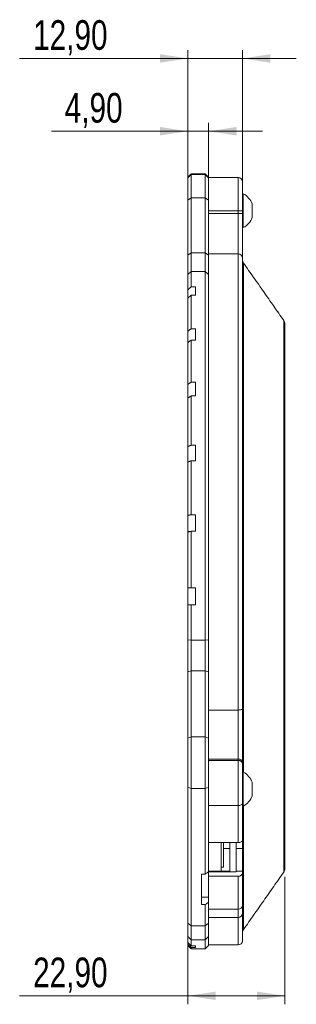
# Model space of a CAD drawing. Header units: millimetres. Extents: x 20 to 370, y 154 to 281.
# Tile 2 of 3: x 183 to 216, y 165 to 281. Entities that reach past the tile are written whole.
import ezdxf

# ---------------------------------------------------------------- set-up
doc = ezdxf.new("R2010")
doc.units = ezdxf.units.MM
doc.styles.add('SLDTEXTSTYLE0', font='TXT', dxfattribs={"width": 0.75})
doc.dimstyles.new('SLDDIMSTYLE4', dxfattribs={"dimtxt": 3.5, "dimasz": 3.302, "dimexe": 0, "dimexo": 0.0625, "dimgap": 0.875, "dimtad": 1, "dimtoh": 1, "dimlfac": 2, "dimrnd": 1e-09, "dimzin": 12, "dimdsep": 46, "dimtxsty": 'SLDTEXTSTYLE0', "dimsah": 1, "dimcen": 0.09, "dimadec": 0, "dimazin": 0, "dimtfac": 1, "dimtofl": 0, "dimtmove": 0, "dimatfit": 3, "dimfxl": 1, "dimtolj": 1, "dimtzin": 12, "dimarcsym": 0})
doc.dimstyles.new('SLDDIMSTYLE7', dxfattribs={"dimtxt": 3.5, "dimasz": 3.302, "dimexe": 0, "dimexo": 0.0625, "dimgap": 0.875, "dimtad": 1, "dimtoh": 1, "dimlfac": 2, "dimrnd": 1e-09, "dimzin": 12, "dimdsep": 46, "dimtxsty": 'SLDTEXTSTYLE0', "dimsah": 1, "dimcen": 0.09, "dimadec": 0, "dimazin": 0, "dimtfac": 1, "dimtofl": 0, "dimtmove": 0, "dimatfit": 3, "dimfxl": 1, "dimtolj": 1, "dimtzin": 12, "dimarcsym": 0})

# ---------------------------------------------------------------- blocks, each defined once
blk = doc.blocks.new('*D10')
at = {"color": 8, "linetype": 'Continuous', "lineweight": 0}
for p, q in [((203.19, 260.8), (203.19, 268.91)), ((205.64, 260.8), (205.64, 268.91)), ((203.19, 267.91), (187.08, 267.91)), ((205.64, 267.91), (203.19, 267.91)), ((205.64, 267.91), (211.99, 267.91))]:
    blk.add_line(p, q, dxfattribs=at)
for points in [[(203.19, 267.91), (199.89, 268.42), (199.89, 267.41)], [(205.64, 267.91), (208.94, 267.41), (208.94, 268.42)]]:
    blk.add_solid(points, dxfattribs=at)
at = {"color": 8, "linetype": 'Continuous', "lineweight": 0, "insert": (188.66, 272.43), "char_height": 3.5, "attachment_point": 1, "style": 'SLDTEXTSTYLE0'}
blk.add_mtext('4,90', dxfattribs=at)
blk = doc.blocks.new('*D11')
at = {"color": 8, "linetype": 'Continuous', "lineweight": 0}
for p, q in [((203.19, 257.26), (203.19, 277.5)), ((209.64, 260.59), (209.64, 277.5)), ((203.19, 276.5), (183.34, 276.5)), ((209.64, 276.5), (203.19, 276.5)), ((209.64, 276.5), (215.99, 276.5))]:
    blk.add_line(p, q, dxfattribs=at)
for points in [[(203.19, 276.5), (199.89, 277.01), (199.89, 276)], [(209.64, 276.5), (212.94, 276), (212.94, 277.01)]]:
    blk.add_solid(points, dxfattribs=at)
at = {"color": 8, "linetype": 'Continuous', "lineweight": 0, "insert": (184.93, 281.02), "char_height": 3.5, "attachment_point": 1, "style": 'SLDTEXTSTYLE0'}
blk.add_mtext('12,90', dxfattribs=at)
blk = doc.blocks.new('*D12')
at = {"color": 8, "linetype": 'Continuous', "lineweight": 0}
for p, q in [((203.19, 219.7), (203.19, 164.89)), ((214.64, 179.91), (214.64, 164.89)), ((203.19, 165.89), (183.34, 165.89)), ((214.64, 165.89), (203.19, 165.89))]:
    blk.add_line(p, q, dxfattribs=at)
for points in [[(203.19, 165.89), (206.49, 165.38), (206.49, 166.39)], [(214.64, 165.89), (211.34, 166.39), (211.34, 165.38)]]:
    blk.add_solid(points, dxfattribs=at)
at = {"color": 8, "linetype": 'Continuous', "lineweight": 0, "insert": (184.93, 170.4), "char_height": 3.5, "attachment_point": 1, "style": 'SLDTEXTSTYLE0'}
blk.add_mtext('22,90', dxfattribs=at)

msp = doc.modelspace()

# ---------------------------------------------------------------- linework, layer by layer
at = {"color": 7, "linetype": 'Continuous', "lineweight": 15}
for p, q in [((203.188303, 262.421408), (203.588303, 262.820886)), ((203.588303, 262.885862), (203.588303, 262.820886)), ((203.588303, 262.820886), (203.588303, 260.050562)), ((203.588303, 262.820886), (205.238303, 262.820886)), ((205.238303, 262.820886), (205.238303, 262.885862)), ((205.238303, 260.050562), (205.238303, 262.820886)), ((205.238303, 262.820886), (205.638303, 262.421408)), ((203.188303, 262.421408), (203.188303, 262.485863)), ((203.188303, 259.798837), (203.188303, 262.421408)), ((205.638303, 262.485863), (205.638303, 262.421408)), ((205.638303, 262.421408), (205.638303, 259.798837)), ((209.138303, 258.535863), (209.138303, 262.435862)), ((209.638303, 261.935861), (209.638303, 258.535863)), ((209.716828, 260.535863), (209.716828, 256.535863)), ((203.188303, 259.798837), (203.588303, 260.050562)), ((203.188303, 253.307288), (203.188303, 259.798837)), ((203.588303, 260.050562), (203.588303, 253.559017)), ((205.238303, 260.050562), (203.588303, 260.050562)), ((205.238303, 253.559017), (205.238303, 260.050562)), ((205.238303, 260.050562), (205.638303, 259.798837)), ((205.638303, 259.798837), (205.638303, 253.307288)), ((210.788303, 259.336074), (210.788303, 257.735648)), ((205.638303, 258.535863), (209.138303, 258.535863)), ((205.638303, 258.195994), (209.138303, 258.195994)), ((209.138303, 258.535863), (209.638303, 258.535863)), ((209.138303, 258.195994), (209.138303, 258.535863)), ((209.138303, 253.434544), (209.138303, 258.195994)), ((209.138303, 258.195994), (209.638303, 258.195994)), ((209.638303, 258.535863), (209.638303, 258.195994)), ((209.638303, 258.195994), (209.638303, 252.943673)), ((203.188303, 253.307288), (203.588303, 253.559017)), ((203.188303, 250.999485), (203.188303, 253.307288)), ((203.588303, 253.559017), (203.588303, 251.368066)), ((203.588303, 253.559017), (205.238303, 253.559017)), ((205.238303, 251.368066), (205.238303, 253.559017)), ((205.238303, 253.559017), (205.638303, 253.307288)), ((205.638303, 253.434544), (209.138303, 253.434544)), ((205.638303, 253.307288), (205.638303, 250.999485)), ((209.138303, 199.615288), (209.138303, 253.434544)), ((209.638303, 252.943673), (209.638303, 199.778357)), ((209.773939, 252.342154), (209.773939, 192.255343)), ((203.188303, 250.999485), (203.588303, 251.368066)), ((203.188303, 249.205596), (203.188303, 250.999485)), ((203.588303, 251.368066), (203.588303, 249.552108)), ((205.238303, 251.368066), (203.588303, 251.368066)), ((205.238303, 207.866249), (205.238303, 251.368066)), ((205.238303, 251.368066), (205.638303, 250.999485)), ((205.638303, 250.999485), (205.638303, 207.915956)), ((203.188303, 249.205596), (203.188303, 248.205596)), ((204.088303, 249.552108), (203.588303, 249.552108)), ((204.088303, 249.552108), (204.088303, 248.552107)), ((203.188303, 244.313539), (203.188303, 248.205596)), ((203.588303, 248.552107), (203.588303, 244.610884)), ((203.588303, 248.552107), (204.088303, 248.552107)), ((214.502667, 213.035862), (214.502667, 245.588829)), ((203.188303, 244.313539), (203.188303, 242.975277)), ((204.088303, 244.610884), (203.588303, 244.610884)), ((204.088303, 244.610884), (204.088303, 243.272622)), ((214.638303, 245.158647), (214.638303, 180.913077)), ((203.188303, 238.054496), (203.188303, 242.975277)), ((203.588303, 243.272622), (203.588303, 238.28968)), ((203.588303, 243.272622), (204.088303, 243.272622)), ((204.088303, 238.28968), (203.588303, 238.28968)), ((204.088303, 238.28968), (204.088303, 236.671646)), ((203.188303, 238.054496), (203.188303, 236.436463)), ((203.188303, 230.70202), (203.188303, 236.436463)), ((203.588303, 236.671646), (203.588303, 230.864762)), ((203.588303, 236.671646), (204.088303, 236.671646)), ((203.188303, 230.70202), (203.188303, 228.874929)), ((204.088303, 230.864762), (203.588303, 230.864762)), ((204.088303, 230.864762), (204.088303, 229.037671)), ((203.588303, 229.037671), (203.588303, 222.660636)), ((203.588303, 229.037671), (204.088303, 229.037671)), ((203.188303, 222.577447), (203.188303, 228.874929)), ((203.188303, 222.577447), (203.188303, 220.695136)), ((204.088303, 222.660636), (203.588303, 222.660636)), ((204.088303, 222.660636), (204.088303, 220.704341)), ((203.188303, 214.035862), (203.188303, 220.621152)), ((203.588303, 220.704341), (203.588303, 214.035862)), ((203.588303, 220.704341), (204.088303, 220.704341)), ((204.088303, 214.035862), (203.588303, 214.035862)), ((204.088303, 214.035862), (204.088303, 212.035861)), ((214.502667, 180.482895), (214.502667, 213.035862)), ((203.188303, 207.915956), (203.188303, 212.035861)), ((203.588303, 212.035861), (203.588303, 207.866249)), ((203.588303, 212.035861), (204.088303, 212.035861)), ((203.188303, 207.915956), (203.588303, 207.866249)), ((203.188303, 204.10312), (203.188303, 207.915956)), ((203.588303, 207.866249), (203.588303, 204.246467)), ((203.588303, 207.866249), (205.238303, 207.866249)), ((205.238303, 207.866249), (205.638303, 207.915956)), ((205.238303, 204.246467), (205.238303, 207.866249)), ((205.638303, 207.915956), (205.638303, 204.10312)), ((203.188303, 204.10312), (203.588303, 204.246467)), ((203.188303, 196.304864), (203.188303, 204.10312)), ((203.588303, 204.246467), (203.588303, 196.448212)), ((205.238303, 204.246467), (203.588303, 204.246467)), ((205.238303, 196.448212), (205.238303, 204.246467)), ((205.238303, 204.246467), (205.638303, 204.10312)), ((205.638303, 204.10312), (205.638303, 196.304864)), ((205.638303, 199.615288), (209.138303, 199.615288)), ((209.138303, 193.833294), (209.138303, 199.615288)), ((209.638303, 199.778357), (209.638303, 193.400282)), ((203.188303, 196.304864), (203.588303, 196.448212)), ((203.588303, 196.448212), (203.588303, 190.34686)), ((203.588303, 196.448212), (205.238303, 196.448212)), ((205.238303, 190.34686), (205.238303, 196.448212)), ((205.638303, 196.304864), (205.238303, 196.448212)), ((203.188303, 190.528919), (203.188303, 196.304864)), ((205.638303, 196.304864), (205.638303, 190.528919)), ((205.638303, 193.833294), (209.138303, 193.833294)), ((205.638303, 193.66336), (209.138303, 193.66336)), ((209.138303, 193.66336), (209.138303, 193.833294)), ((209.138303, 188.335861), (209.138303, 193.66336)), ((209.638303, 193.400282), (209.638303, 193.230349)), ((209.638303, 193.230349), (209.638303, 188.585862)), ((209.716828, 192.285861), (209.716828, 189.285862)), ((210.788303, 191.086074), (210.788303, 189.885755)), ((203.188303, 190.528919), (203.588303, 190.34686)), ((203.188303, 174.463571), (203.188303, 190.528919)), ((205.238303, 190.34686), (203.588303, 190.34686)), ((203.588303, 190.34686), (203.588303, 174.151563)), ((205.638303, 190.528919), (205.238303, 190.34686)), ((205.238303, 180.249066), (205.238303, 190.34686)), ((205.638303, 190.528919), (205.638303, 180.527282)), ((210.788303, 189.885755), (210.788303, 189.485648)), ((205.638303, 188.335861), (209.138303, 188.335861)), ((209.138303, 183.967681), (209.138303, 188.335861)), ((209.638303, 184.261893), (209.638303, 188.585862)), ((209.716828, 189.285862), (209.716828, 188.285862)), ((209.773939, 188.31638), (209.773939, 173.72957)), ((209.138303, 183.967681), (205.638303, 183.967681)), ((207.138303, 183.967681), (207.138303, 180.611533)), ((207.388303, 183.286146), (207.388303, 183.967681)), ((208.138303, 183.967681), (208.138303, 183.286146)), ((208.888303, 183.286146), (208.888303, 183.967681)), ((209.638303, 184.261893), (209.638303, 183.286146)), ((208.138303, 183.286146), (207.388303, 183.286146)), ((207.388303, 181.080432), (207.388303, 183.286146)), ((208.138303, 183.286146), (208.138303, 180.611533)), ((208.888303, 183.286146), (209.638303, 183.286146)), ((208.888303, 180.611533), (208.888303, 183.286146)), ((209.638303, 183.286146), (209.638303, 180.611533)), ((204.788303, 180.249066), (204.788303, 176.652366)), ((204.788303, 180.249066), (205.238303, 180.249066)), ((208.138303, 180.611533), (205.638303, 180.611533)), ((207.138303, 180.611533), (205.638303, 180.611533)), ((208.888303, 180.511252), (205.638303, 180.511252)), ((205.638303, 180.511252), (205.638303, 180.009847)), ((207.388303, 181.080432), (207.138303, 181.080432)), ((208.138303, 180.611533), (208.138303, 180.511252)), ((208.888303, 180.611533), (209.638303, 180.611533)), ((208.888303, 180.611533), (208.888303, 180.511252)), ((209.638303, 180.344117), (209.638303, 180.611533)), ((209.638303, 176.50411), (209.638303, 180.344117)), ((205.638303, 180.009847), (209.138303, 180.009847)), ((205.638303, 176.965361), (205.638303, 180.009847)), ((209.138303, 176.130575), (209.138303, 180.009847)), ((204.788303, 177.521811), (205.638303, 177.521811)), ((204.788303, 176.652366), (205.238303, 176.652366)), ((205.238303, 174.151563), (205.238303, 176.652366)), ((205.638303, 176.930581), (205.638303, 176.965361)), ((205.638303, 176.930581), (205.638303, 174.463571)), ((205.638303, 176.130575), (209.138303, 176.130575)), ((209.138303, 175.144152), (209.138303, 176.130575)), ((209.638303, 175.644149), (209.638303, 176.50411)), ((209.638303, 175.644149), (209.638303, 172.385861)), ((203.188303, 174.463571), (203.588303, 174.151563)), ((203.188303, 172.901758), (203.188303, 174.463571)), ((205.638303, 174.463571), (205.238303, 174.151563)), ((205.638303, 174.463571), (205.638303, 172.901758)), ((209.138303, 171.88586), (209.138303, 175.144152)), ((203.588303, 174.151563), (205.238303, 174.151563)), ((203.588303, 174.151563), (203.588303, 172.501759)), ((205.238303, 172.501759), (205.238303, 174.151563)), ((203.188303, 172.178158), (203.188303, 172.901758)), ((203.188303, 172.178158), (203.188303, 171.969102)), ((203.188303, 171.835863), (203.188303, 171.969102)), ((203.588303, 172.501759), (203.588303, 171.780233)), ((205.238303, 171.43586), (205.238303, 172.501759)), ((205.638303, 172.901758), (205.638303, 171.835863)), ((204.088303, 171.780233), (203.588303, 171.780233)), ((203.588303, 171.571178), (203.588303, 171.43586)), ((203.588303, 171.571178), (204.088303, 171.571178)), ((204.088303, 171.780233), (204.088303, 171.571178))]:
    msp.add_line(p, q, dxfattribs=at)
at = {"color": 7, "linetype": 'Continuous', "lineweight": 15, "flags": 128}
for points in [[(209.138303, 199.615288), (209.235849, 199.618421), (209.329645, 199.6277), (209.416088, 199.642769), (209.491857, 199.663048), (209.554038, 199.68776), (209.600243, 199.715953), (209.628696, 199.746543), (209.638303, 199.778357)], [(209.638303, 188.585862), (209.628696, 188.537088), (209.600243, 188.490191), (209.554038, 188.44697), (209.491857, 188.409086), (209.416088, 188.377994), (209.329645, 188.354892), (209.235849, 188.340665), (209.138303, 188.335861)], [(209.638303, 184.261893), (209.628696, 184.204494), (209.600243, 184.149304), (209.554038, 184.098439), (209.491857, 184.053854), (209.416088, 184.017264), (209.329645, 183.990077), (209.235849, 183.973336), (209.138303, 183.967681)]]:
    msp.add_lwpolyline(points, dxfattribs=at)
at = {"color": 7, "linetype": 'Continuous', "lineweight": 15}
for centre, radius, start, end in [((209.138303, 261.935862), 0.5, 0, 90), ((208.684793, 258.535862), 2.250577, 20.82770465, 62.70546), ((208.684793, 258.535862), 2.250577, 297.29454, 339.17229535), ((209.142828, 252.939068), 0.495497, 0.53256672, 90.5232356), ((210.388303, 252.772336), 0.75, 180, 215), ((213.888303, 245.158647), 0.75, 0, 35), ((209.169553, 193.364197), 0.470137, 4.40195668, 93.81124482), ((209.169556, 193.194265), 0.470134, 4.4018753, 93.81157014), ((208.684793, 190.285862), 2.250577, 20.82770465, 62.70546), ((208.684793, 190.285862), 2.250577, 297.29454, 339.17229535), ((209.207436, 180.447522), 0.443102, 261.02400659, 346.50465503), ((213.888303, 180.913076), 0.75, 325, 0), ((209.193539, 176.578047), 0.450868, 262.96306601, 350.56151494), ((209.138303, 175.64415), 0.5, 270, 0), ((210.388303, 173.299388), 0.75, 145, 180), ((209.138303, 172.385862), 0.5, 270, 0)]:
    msp.add_arc(centre, radius, start, end, dxfattribs=at)
for points in [[(203.588303, 262.885862), (203.188303, 262.485863)], [(205.238303, 262.885862), (203.588303, 262.885862)], [(205.638303, 262.485863), (205.238303, 262.885862)], [(209.138303, 262.435862), (205.638303, 262.435862)], [(209.716828, 260.535863), (209.638303, 260.535863)], [(209.638303, 256.535863), (209.716828, 256.535863)], [(214.502667, 245.588829), (209.773939, 252.342154)], [(203.588303, 249.552108), (203.188303, 249.205596)], [(203.588303, 244.610884), (203.188303, 244.313539)], [(203.188303, 242.975277), (203.588303, 243.272622)], [(203.588303, 238.28968), (203.188303, 238.054496)], [(203.188303, 236.436463), (203.588303, 236.671646)], [(203.588303, 230.864762), (203.188303, 230.70202)], [(203.188303, 228.874929), (203.588303, 229.037671)], [(203.588303, 222.660636), (203.188303, 222.577447)], [(203.188303, 220.621152), (203.588303, 220.704341)], [(203.188303, 220.695136), (203.366154, 220.65814)], [(203.588303, 214.035862), (203.188303, 214.035862)], [(203.188303, 212.035861), (203.588303, 212.035861)], [(209.716828, 192.285861), (209.638303, 192.285861)], [(209.638303, 188.285862), (209.716828, 188.285862)], [(209.773939, 173.72957), (214.502667, 180.482895)], [(205.638303, 175.144152), (209.138303, 175.144152)], [(203.188303, 172.901758), (203.588303, 172.501759)], [(203.588303, 172.501759), (205.238303, 172.501759)], [(205.238303, 172.501759), (205.638303, 172.901758)], [(203.188303, 171.835863), (203.588303, 171.43586)], [(203.588303, 171.43586), (205.238303, 171.43586)], [(205.238303, 171.43586), (205.638303, 171.835863)], [(205.638303, 171.88586), (209.138303, 171.88586)]]:
    msp.add_open_spline(points, degree=1, dxfattribs=at)
for points, knots in [([(203.188303, 248.205596), (203.200557, 248.216212), (203.333889, 248.331717), (203.467223, 248.44722), (203.588303, 248.552107)], [0, 0, 0, 0, 0.091907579, 1, 1, 1, 1]), ([(205.638303, 180.527282), (205.607967, 180.506182), (205.474634, 180.413444), (205.341301, 180.320705), (205.238303, 180.249066)], [0, 0, 0, 0, 0.2275227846, 1, 1, 1, 1]), ([(205.238303, 176.652366), (205.341301, 176.724004), (205.474636, 176.816742), (205.607968, 176.909481), (205.638303, 176.930581)], [0, 0, 0, 0, 0.7724793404, 1, 1, 1, 1]), ([(203.588303, 171.780233), (203.546612, 171.821708), (203.413279, 171.95435), (203.279946, 172.086991), (203.188303, 172.178158)], [0, 0, 0, 0, 0.3126834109, 1, 1, 1, 1]), ([(203.188303, 171.969102), (203.252551, 171.905187), (203.385883, 171.772545), (203.519217, 171.639904), (203.588303, 171.571178)], [0, 0, 0, 0, 0.4818593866, 1, 1, 1, 1])]:
    msp.add_open_spline(points, degree=3, knots=knots, dxfattribs=at)

# ---------------------------------------------------------------- dimensions: what is measured, and where the dimension line sits
at = {"color": 8, "linetype": 'Continuous', "lineweight": 0}
for base, p1, p2, dimstyle, picture, middle in [((203.188303, 276.503378), (209.638303, 259.585862), (203.188303, 256.261073), 'SLDDIMSTYLE4', '*D11', (190.749095, 276.503378)), ((203.188303, 267.913708), (205.638303, 259.798836), (203.188303, 259.798836), 'SLDDIMSTYLE4', '*D10', (193.188303, 267.913708)), ((203.188303, 165.88598), (214.638303, 180.913076), (203.188303, 220.695136), 'SLDDIMSTYLE7', '*D12', (190.749095, 165.88598))]:
    dim = msp.add_linear_dim(base=base, p1=p1, p2=p2, dimstyle=dimstyle, dxfattribs=at)
    dim.commit()
    dim.dimension.update_dxf_attribs({"geometry": picture, "text_midpoint": middle, "dimtype": 160})

doc.saveas('drawing.dxf')
